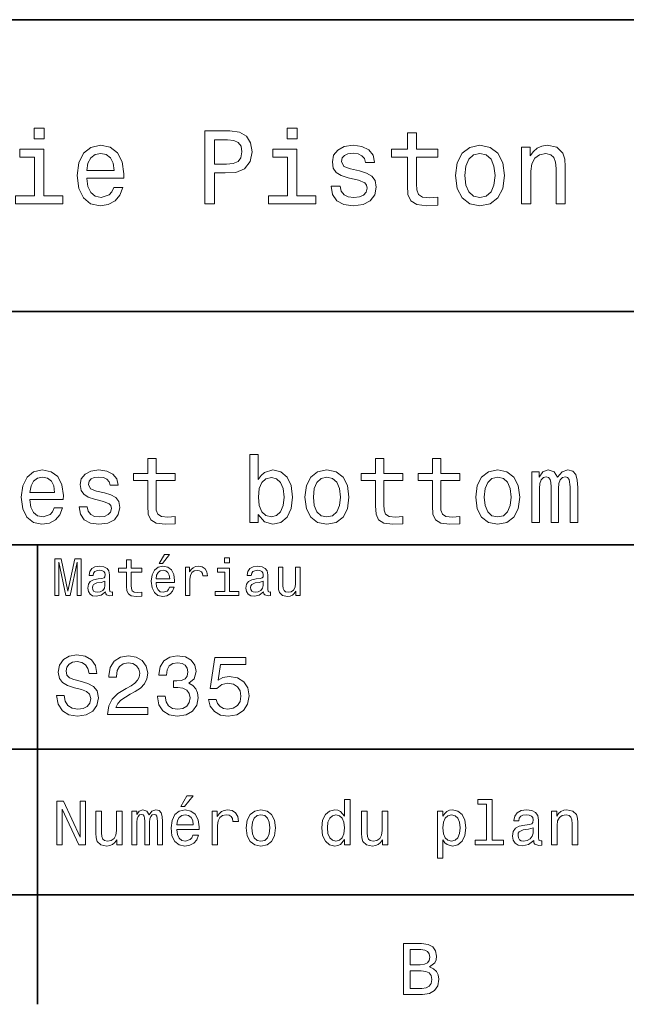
# Model space of a CAD drawing. Extents: x 0 to 420, y 0 to 297.
# Tile 7 of 10: x 314 to 355, y 2 to 70. Entities that reach past the tile are written whole.
import ezdxf

# ---------------------------------------------------------------- set-up
doc = ezdxf.new("R2010")
doc.units = 0

msp = doc.modelspace()

# ---------------------------------------------------------------- linework, layer by layer
at = {"color": 7, "lineweight": 35}
for p, q in [((220, 70), (410, 70)), ((285, 50), (410, 50)), ((285, 34), (410, 34)), ((285, 20), (410, 20)), ((10, 10), (410, 10)), ((220, 10), (410, 10))]:
    msp.add_line(p, q, dxfattribs=at)
at = {"color": 7, "lineweight": 35, "ltscale": 0.35}
msp.add_line((315, 20), (315, 34), dxfattribs=at)
at = {"color": 7, "lineweight": 35, "ltscale": 0.25}
msp.add_line((315, 10), (315, 20), dxfattribs=at)
at = {"color": 7, "lineweight": 35, "ltscale": 0.1875}
msp.add_line((315, 10), (315, 2.5), dxfattribs=at)
at = {"color": 7, "lineweight": 13}
for points in [[(315.439484, 62.554031), (314.76944, 62.554031), (314.76944, 61.833572), (315.439484, 61.833572)], [(326.462524, 57.381123), (327.125366, 57.381123), (327.125366, 59.492073), (327.860229, 59.492073), (328.602295, 59.528095), (329.193085, 59.780258), (329.574921, 60.270172), (329.70462, 60.940201), (329.60376, 61.559795), (329.315552, 62.013687), (328.840057, 62.287464), (328.19165, 62.381123), (326.462524, 62.381123)], [(332.788177, 62.554031), (332.118164, 62.554031), (332.118164, 61.833572), (332.788177, 61.833572)], [(340.353027, 60.579971), (340.353027, 58.64193), (340.39624, 58.015129), (340.597992, 57.582851), (341.001434, 57.330688), (341.685883, 57.244236), (342.43515, 57.280258), (342.43515, 57.827808), (341.887604, 57.78458), (341.390503, 57.842216), (341.123932, 58.022331), (341.008636, 58.324928), (340.98703, 58.75), (340.98703, 60.579971), (342.43515, 60.579971), (342.43515, 61.120316), (340.98703, 61.120316), (340.98703, 62.251438), (340.353027, 62.251438), (340.353027, 61.120316), (339.257935, 61.120316), (339.257935, 60.579971)], [(328.011536, 61.76873), (328.443787, 61.725502), (328.760803, 61.588615), (328.94812, 61.336452), (329.01297, 60.940201), (328.940918, 60.522331), (328.746399, 60.270172), (328.414978, 60.140488), (327.96109, 60.104465), (327.125366, 60.104465), (327.125366, 61.76873)], [(315.417877, 57.914265), (315.417877, 61.120316), (313.789612, 61.120316), (313.789612, 60.579971), (314.783875, 60.579971), (314.783875, 57.914265), (313.48703, 57.914265), (313.48703, 57.381123), (316.729095, 57.381123), (316.729095, 57.914265)], [(318.371765, 59.131844), (320.907776, 59.131844), (320.914978, 59.427231), (320.799713, 60.255764), (320.482697, 60.875359), (319.978394, 61.25), (319.30835, 61.386887), (318.65274, 61.242794), (318.148407, 60.839336), (317.824219, 60.183716), (317.708923, 59.319164), (317.816986, 58.432995), (318.141205, 57.78458), (318.638336, 57.381123), (319.286743, 57.244236), (319.848694, 57.337894), (320.309784, 57.582851), (320.648407, 57.971901), (320.842926, 58.490631), (320.216125, 58.490631), (320.086456, 58.20245), (319.899139, 57.986309), (319.365997, 57.8134), (318.955322, 57.892651), (318.645538, 58.14481), (318.443787, 58.555473), (318.371765, 59.110229)], [(318.371765, 59.664986), (318.451019, 60.162102), (318.645538, 60.529537), (318.940918, 60.75288), (319.329956, 60.83213), (319.711823, 60.75288), (320.007202, 60.529537), (320.187317, 60.162102), (320.252167, 59.664986)], [(332.766571, 57.914265), (332.766571, 61.120316), (331.138336, 61.120316), (331.138336, 60.579971), (332.132568, 60.579971), (332.132568, 57.914265), (330.835724, 57.914265), (330.835724, 57.381123), (334.07782, 57.381123), (334.07782, 57.914265)], [(337.060516, 59.636166), (336.44812, 59.780258), (335.994232, 59.945965), (335.842926, 60.28458), (335.886169, 60.522331), (336.037476, 60.695244), (336.28241, 60.803314), (336.635437, 60.846542), (336.97406, 60.803314), (337.240631, 60.67363), (337.413544, 60.479107), (337.485596, 60.219738), (338.105194, 60.219738), (338.105194, 60.23415), (337.997131, 60.70245), (337.701721, 61.069885), (337.240631, 61.30043), (336.635437, 61.386887), (336.023041, 61.30043), (335.576355, 61.062679), (335.29538, 60.709652), (335.208923, 60.262966), (335.273773, 59.830688), (335.475494, 59.528095), (335.806915, 59.311958), (336.289612, 59.16066), (336.995667, 58.987751), (337.427948, 58.807636), (337.543213, 58.663544), (337.586456, 58.447407), (337.521606, 58.180836), (337.348694, 57.979107), (337.067719, 57.849422), (336.693085, 57.806194), (336.296814, 57.849422), (336.008636, 58.000721), (335.814117, 58.245674), (335.734863, 58.584293), (335.122467, 58.584293), (335.223328, 58.007923), (335.518738, 57.590057), (335.98703, 57.337894), (336.635437, 57.244236), (337.312683, 57.337894), (337.809814, 57.590057), (338.112396, 57.993515), (338.220459, 58.519451), (338.141205, 58.973343), (337.917877, 59.283138), (337.550415, 59.484871)], [(343.65274, 59.311958), (343.768005, 58.432995), (344.099426, 57.78458), (344.625366, 57.381123), (345.331421, 57.244236), (346.030273, 57.381123), (346.556213, 57.777374), (346.887604, 58.425793), (347.010101, 59.311958), (346.887604, 60.190922), (346.556213, 60.846542), (346.030273, 61.242794), (345.331421, 61.386887), (344.625366, 61.242794), (344.099426, 60.839336), (343.768005, 60.190922)], [(344.301147, 59.319164), (344.365997, 59.967579), (344.567719, 60.435879), (344.891937, 60.72406), (345.331421, 60.824928), (345.763702, 60.72406), (346.087891, 60.443081), (346.289612, 59.967579), (346.361664, 59.319164), (346.289612, 58.663544), (346.087891, 58.188038), (345.763702, 57.899853), (345.331421, 57.806194), (344.891937, 57.899853), (344.567719, 58.188038), (344.365997, 58.663544)], [(348.177246, 57.381123), (348.811249, 57.381123), (348.811249, 59.614552), (348.876099, 60.12608), (349.085022, 60.500717), (349.409241, 60.731266), (349.841492, 60.817722), (350.187317, 60.745674), (350.403473, 60.551151), (350.511536, 60.226944), (350.547546, 59.794666), (350.547546, 57.381123), (351.181549, 57.381123), (351.181549, 59.924351), (351.15274, 60.435879), (351.023071, 60.86095), (350.597992, 61.25), (349.93515, 61.386887), (349.567719, 61.336452), (349.257935, 61.199566), (348.991364, 60.969017), (348.78241, 60.659222), (348.78241, 61.25), (348.177246, 61.25)], [(322.550446, 38.409222), (322.550446, 36.664986), (322.589355, 36.100864), (322.770905, 35.711815), (323.134003, 35.484871), (323.75, 35.407059), (324.424347, 35.43948), (324.424347, 35.932274), (323.93158, 35.893372), (323.484161, 35.945244), (323.244232, 36.107349), (323.140503, 36.379681), (323.121033, 36.762245), (323.121033, 38.409222), (324.424347, 38.409222), (324.424347, 38.895531), (323.121033, 38.895531), (323.121033, 39.913544), (322.550446, 39.913544), (322.550446, 38.895531), (321.56485, 38.895531), (321.56485, 38.409222)], [(330.130402, 36.068443), (330.55188, 35.569164), (331.128967, 35.407059), (331.673645, 35.530258), (332.108063, 35.899857), (332.380402, 36.489914), (332.484161, 37.274494), (332.380402, 38.059078), (332.101593, 38.642651), (331.673645, 39.005764), (331.128967, 39.135445), (330.55835, 38.966858), (330.324951, 38.759365), (330.130402, 38.480545), (330.130402, 40.185879), (329.559814, 40.185879), (329.559814, 35.530258), (330.130402, 35.530258)], [(338.164276, 38.409222), (338.164276, 36.664986), (338.203186, 36.100864), (338.384735, 35.711815), (338.747833, 35.484871), (339.363831, 35.407059), (340.038177, 35.43948), (340.038177, 35.932274), (339.54541, 35.893372), (339.097992, 35.945244), (338.858063, 36.107349), (338.754333, 36.379681), (338.734863, 36.762245), (338.734863, 38.409222), (340.038177, 38.409222), (340.038177, 38.895531), (338.734863, 38.895531), (338.734863, 39.913544), (338.164276, 39.913544), (338.164276, 38.895531), (337.17868, 38.895531), (337.17868, 38.409222)], [(342.067719, 38.409222), (342.067719, 36.664986), (342.106628, 36.100864), (342.288177, 35.711815), (342.651306, 35.484871), (343.267303, 35.407059), (343.94165, 35.43948), (343.94165, 35.932274), (343.448853, 35.893372), (343.001434, 35.945244), (342.761536, 36.107349), (342.657776, 36.379681), (342.638336, 36.762245), (342.638336, 38.409222), (343.94165, 38.409222), (343.94165, 38.895531), (342.638336, 38.895531), (342.638336, 39.913544), (342.067719, 39.913544), (342.067719, 38.895531), (341.082153, 38.895531), (341.082153, 38.409222)], [(314.477661, 37.105907), (316.760101, 37.105907), (316.766571, 37.371758), (316.662842, 38.117435), (316.377533, 38.675072), (315.923645, 39.012245), (315.320618, 39.135445), (314.73056, 39.005764), (314.276672, 38.642651), (313.984863, 38.052593), (313.881134, 37.274494), (313.978394, 36.476944), (314.270172, 35.893372), (314.71759, 35.530258), (315.301147, 35.407059), (315.806915, 35.491352), (316.221924, 35.711815), (316.526672, 36.061958), (316.701752, 36.528816), (316.137604, 36.528816), (316.020905, 36.269451), (315.852325, 36.074928), (315.372498, 35.919308), (315.002899, 35.990631), (314.72406, 36.217579), (314.542511, 36.587173), (314.477661, 37.086452)], [(314.477661, 37.585735), (314.549011, 38.033138), (314.72406, 38.363831), (314.989929, 38.564842), (315.340057, 38.636166), (315.683716, 38.564842), (315.949585, 38.363831), (316.111694, 38.033138), (316.170044, 37.585735)], [(319.587189, 37.559795), (319.036041, 37.68948), (318.627533, 37.838615), (318.491364, 38.143372), (318.530273, 38.357346), (318.666443, 38.512966), (318.886902, 38.610229), (319.20462, 38.649136), (319.509369, 38.610229), (319.749298, 38.493515), (319.904907, 38.318443), (319.969757, 38.085014), (320.527374, 38.085014), (320.527374, 38.09798), (320.430115, 38.519451), (320.164276, 38.850143), (319.749298, 39.057636), (319.20462, 39.135445), (318.653473, 39.057636), (318.251465, 38.843658), (317.998566, 38.525936), (317.920746, 38.123917), (317.979126, 37.734871), (318.160675, 37.462536), (318.458954, 37.268009), (318.893372, 37.131844), (319.528839, 36.976223), (319.917877, 36.814121), (320.021606, 36.684437), (320.060516, 36.489914), (320.002167, 36.25), (319.846558, 36.068443), (319.593658, 35.951729), (319.2565, 35.912823), (318.899872, 35.951729), (318.640503, 36.087894), (318.465424, 36.308357), (318.394104, 36.61311), (317.842957, 36.61311), (317.933716, 36.094379), (318.199585, 35.7183), (318.621033, 35.491352), (319.20462, 35.407059), (319.814117, 35.491352), (320.261536, 35.7183), (320.533875, 36.081409), (320.631134, 36.554752), (320.559814, 36.963257), (320.358795, 37.242073), (320.028107, 37.42363)], [(331.900574, 37.274494), (331.835754, 36.690922), (331.660675, 36.262966), (331.381836, 36.003601), (331.031708, 35.919308), (330.649139, 36.003601), (330.370331, 36.262966), (330.195251, 36.684437), (330.136902, 37.274494), (330.195251, 37.858067), (330.370331, 38.279537), (330.649139, 38.532421), (331.031708, 38.623199), (331.381836, 38.532421), (331.660675, 38.273052), (331.835754, 37.851585)], [(333.327087, 37.268009), (333.430847, 36.476944), (333.729126, 35.893372), (334.202454, 35.530258), (334.837891, 35.407059), (335.466858, 35.530258), (335.940216, 35.886887), (336.238464, 36.470459), (336.348694, 37.268009), (336.238464, 38.059078), (335.940216, 38.649136), (335.466858, 39.005764), (334.837891, 39.135445), (334.202454, 39.005764), (333.729126, 38.642651), (333.430847, 38.059078)], [(333.910675, 37.274494), (333.969025, 37.858067), (334.150574, 38.279537), (334.442383, 38.538902), (334.837891, 38.629681), (335.226959, 38.538902), (335.518738, 38.286022), (335.700287, 37.858067), (335.765137, 37.274494), (335.700287, 36.684437), (335.518738, 36.256481), (335.226959, 35.997116), (334.837891, 35.912823), (334.442383, 35.997116), (334.150574, 36.256481), (333.969025, 36.684437)], [(345.037476, 37.268009), (345.141205, 36.476944), (345.439484, 35.893372), (345.912842, 35.530258), (346.548279, 35.407059), (347.177246, 35.530258), (347.650574, 35.886887), (347.948853, 36.470459), (348.059082, 37.268009), (347.948853, 38.059078), (347.650574, 38.649136), (347.177246, 39.005764), (346.548279, 39.135445), (345.912842, 39.005764), (345.439484, 38.642651), (345.141205, 38.059078)], [(345.621033, 37.274494), (345.679382, 37.858067), (345.860962, 38.279537), (346.15274, 38.538902), (346.548279, 38.629681), (346.937317, 38.538902), (347.229126, 38.286022), (347.410675, 37.858067), (347.475525, 37.274494), (347.410675, 36.684437), (347.229126, 36.256481), (346.937317, 35.997116), (346.548279, 35.912823), (346.15274, 35.997116), (345.860962, 36.256481), (345.679382, 36.684437)], [(348.882568, 35.530258), (349.407776, 35.530258), (349.407776, 37.858067), (349.440216, 38.208214), (349.537476, 38.461094), (349.686615, 38.610229), (349.881134, 38.668587), (350.036743, 38.616714), (350.140503, 38.48703), (350.192383, 38.266571), (350.211823, 37.974781), (350.211823, 35.530258), (350.70462, 35.530258), (350.70462, 37.858067), (350.73703, 38.201729), (350.83429, 38.454609), (350.989929, 38.610229), (351.184448, 38.668587), (351.340057, 38.616714), (351.443817, 38.48703), (351.508636, 37.974781), (351.508636, 35.530258), (352.033875, 35.530258), (352.033875, 37.935879), (352.001434, 38.435158), (351.897705, 38.817722), (351.690216, 39.051151), (351.353027, 39.135445), (350.957489, 39.005764), (350.65274, 38.629681), (350.412842, 38.999279), (350.010803, 39.135445), (349.641205, 39.005764), (349.388336, 38.642651), (349.388336, 39.012245), (348.882568, 39.012245)], [(323.341492, 32.728386), (323.554047, 32.728386), (324.054749, 33.340778), (323.701721, 33.340778)], [(328.161377, 33.117435), (327.826355, 33.117435), (327.826355, 32.757202), (328.161377, 32.757202)], [(316.183716, 30.530979), (316.46109, 30.530979), (316.46109, 32.80043), (316.929382, 30.530979), (317.239197, 30.530979), (317.703888, 32.80043), (317.703888, 30.530979), (317.984863, 30.530979), (317.984863, 33.030979), (317.54538, 33.030979), (317.08429, 30.826368), (316.626801, 33.030979), (316.183716, 33.030979)], [(319.656342, 30.78314), (319.656342, 30.772333), (319.674347, 30.649855), (319.728394, 30.5634), (319.955322, 30.494957), (320.131836, 30.523775), (320.131836, 30.768732), (320.056183, 30.757925), (319.955322, 30.804754), (319.937317, 30.948847), (319.937317, 31.950287), (319.894104, 32.206051), (319.768005, 32.386166), (319.548279, 32.494236), (319.238464, 32.533859), (318.935883, 32.490635), (318.712524, 32.368156), (318.572052, 32.177231), (318.525208, 31.925072), (318.525208, 31.903458), (318.809784, 31.903458), (318.835022, 32.054756), (318.914276, 32.162823), (319.043945, 32.227665), (319.227661, 32.25288), (319.404175, 32.234871), (319.530273, 32.180836), (319.605896, 32.087173), (319.631134, 31.957493), (319.61673, 31.806194), (319.559082, 31.730547), (319.414978, 31.694523), (319.144806, 31.665705), (318.835022, 31.600864), (318.615265, 31.48559), (318.485596, 31.305475), (318.445953, 31.038904), (318.481995, 30.801151), (318.593658, 30.62464), (318.773773, 30.512968), (319.022339, 30.473343), (319.357361, 30.54899)], [(321.100861, 32.130402), (321.100861, 31.161383), (321.122467, 30.847982), (321.223328, 30.631844), (321.425079, 30.505762), (321.767303, 30.462536), (322.141937, 30.480547), (322.141937, 30.754322), (321.868164, 30.732708), (321.619598, 30.761526), (321.486298, 30.851583), (321.42868, 31.002882), (321.417877, 31.215418), (321.417877, 32.130402), (322.141937, 32.130402), (322.141937, 32.400574), (321.417877, 32.400574), (321.417877, 32.966137), (321.100861, 32.966137), (321.100861, 32.400574), (320.553314, 32.400574), (320.553314, 32.130402)], [(323.121765, 31.40634), (324.389771, 31.40634), (324.393372, 31.554033), (324.335724, 31.9683), (324.177246, 32.278099), (323.925079, 32.465416), (323.590057, 32.533859), (323.262238, 32.461815), (323.010101, 32.260086), (322.847992, 31.932276), (322.790344, 31.5), (322.844391, 31.056915), (323.00647, 30.732708), (323.255035, 30.530979), (323.579254, 30.462536), (323.860229, 30.509365), (324.09079, 30.631844), (324.260101, 30.826368), (324.357361, 31.085733), (324.043945, 31.085733), (323.979095, 30.941643), (323.885437, 30.833572), (323.618866, 30.747118), (323.413544, 30.786743), (323.258636, 30.912823), (323.157776, 31.118155), (323.121765, 31.395533)], [(325.131836, 30.530979), (325.448853, 30.530979), (325.448853, 31.636887), (325.481262, 31.903458), (325.578522, 32.094379), (325.73703, 32.209652), (325.949554, 32.249279), (326.108063, 32.224064), (326.226959, 32.152016), (326.298981, 32.029537), (326.324219, 31.863832), (326.644806, 31.863832), (326.601593, 32.155621), (326.482697, 32.364552), (326.284576, 32.490635), (326.014404, 32.533859), (325.830688, 32.505043), (325.67218, 32.432995), (325.531708, 32.310516), (325.420044, 32.144814), (325.420044, 32.465416), (325.131836, 32.465416)], [(328.150574, 30.79755), (328.150574, 32.400574), (327.336456, 32.400574), (327.336456, 32.130402), (327.833588, 32.130402), (327.833588, 30.79755), (327.18515, 30.79755), (327.18515, 30.530979), (328.806183, 30.530979), (328.806183, 30.79755)], [(330.499268, 30.78314), (330.499268, 30.772333), (330.517303, 30.649855), (330.57132, 30.5634), (330.798279, 30.494957), (330.974792, 30.523775), (330.974792, 30.768732), (330.899139, 30.757925), (330.798279, 30.804754), (330.780273, 30.948847), (330.780273, 31.950287), (330.73703, 32.206051), (330.610962, 32.386166), (330.391205, 32.494236), (330.081421, 32.533859), (329.778809, 32.490635), (329.555481, 32.368156), (329.414978, 32.177231), (329.368164, 31.925072), (329.368164, 31.903458), (329.65274, 31.903458), (329.677948, 32.054756), (329.757202, 32.162823), (329.886902, 32.227665), (330.070618, 32.25288), (330.247131, 32.234871), (330.373199, 32.180836), (330.448853, 32.087173), (330.47406, 31.957493), (330.459656, 31.806194), (330.402008, 31.730547), (330.257935, 31.694523), (329.987762, 31.665705), (329.677948, 31.600864), (329.458221, 31.48559), (329.328522, 31.305475), (329.28891, 31.038904), (329.324921, 30.801151), (329.436584, 30.62464), (329.616699, 30.512968), (329.865265, 30.473343), (330.200287, 30.54899)], [(333.010071, 32.465416), (332.693085, 32.465416), (332.693085, 31.348703), (332.657074, 31.089336), (332.552582, 30.902016), (332.390503, 30.786743), (332.177948, 30.750719), (332.008636, 30.779539), (331.900574, 30.865993), (331.839325, 31.013687), (331.824921, 31.222622), (331.824921, 32.465416), (331.507935, 32.465416), (331.507935, 31.193804), (331.518738, 30.93804), (331.587189, 30.725504), (331.796112, 30.530979), (332.131134, 30.462536), (332.311249, 30.487751), (332.466125, 30.552593), (332.599426, 30.664265), (332.707489, 30.826368), (332.707489, 30.530979), (333.010071, 30.530979)], [(323.121765, 31.672911), (323.161377, 31.921469), (323.258636, 32.105186), (323.406342, 32.216858), (323.600861, 32.256485), (323.791779, 32.216858), (323.939484, 32.105186), (324.029541, 31.921469), (324.061951, 31.672911)], [(319.620331, 31.208212), (319.577087, 31.020893), (319.461823, 30.876801), (319.28891, 30.78314), (319.076355, 30.750719), (318.939484, 30.768732), (318.842224, 30.826368), (318.780975, 30.927233), (318.76297, 31.067722), (318.777374, 31.193804), (318.835022, 31.283861), (319.065552, 31.384726), (319.357361, 31.427954), (319.620331, 31.514408)], [(330.463257, 31.208212), (330.420044, 31.020893), (330.304749, 30.876801), (330.131836, 30.78314), (329.919312, 30.750719), (329.78241, 30.768732), (329.68515, 30.826368), (329.623932, 30.927233), (329.605896, 31.067722), (329.620331, 31.193804), (329.677948, 31.283861), (329.908508, 31.384726), (330.200287, 31.427954), (330.463257, 31.514408)], [(316.824219, 23.680117), (316.299713, 23.680117), (316.414978, 23.069164), (316.703156, 22.619596), (317.146973, 22.348703), (317.746399, 22.250721), (318.340057, 22.342941), (318.783875, 22.596542), (319.066284, 22.994238), (319.170044, 23.518732), (319.083588, 23.991356), (318.841492, 24.296831), (318.449554, 24.49856), (317.925079, 24.648417), (317.475494, 24.757925), (317.181549, 24.884727), (317.014404, 25.069164), (316.962524, 25.357349), (317.014404, 25.616714), (317.164276, 25.812681), (317.394806, 25.945246), (317.711823, 25.991356), (318.034576, 25.933718), (318.288177, 25.778099), (318.455322, 25.518732), (318.536011, 25.167149), (319.060516, 25.167149), (319.060516, 25.178675), (318.968292, 25.720463), (318.697418, 26.12392), (318.270905, 26.377522), (317.694519, 26.463978), (317.175781, 26.377522), (316.772339, 26.135448), (316.51297, 25.760807), (316.420746, 25.276657), (316.495667, 24.844381), (316.714691, 24.550434), (317.060516, 24.354467), (317.533142, 24.204613), (318, 24.072046), (318.351593, 23.945246), (318.56485, 23.760807), (318.639771, 23.461096), (318.570618, 23.155621), (318.391937, 22.925074), (318.121033, 22.780981), (317.76944, 22.734871), (317.377533, 22.798271), (317.07782, 22.98271), (316.887604, 23.282421)], [(319.798279, 22.360231), (322.547546, 22.360231), (322.547546, 22.855909), (320.374634, 22.855909), (320.495667, 23.126802), (320.703156, 23.351585), (321.342926, 23.760807), (321.682983, 23.933718), (322.063416, 24.181557), (322.33429, 24.469742), (322.489899, 24.809799), (322.547546, 25.195967), (322.449554, 25.680117), (322.17868, 26.06052), (321.763702, 26.302595), (321.227661, 26.38905), (320.674347, 26.291067), (320.253601, 26.020174), (319.982697, 25.587896), (319.890503, 25.017292), (319.890503, 24.9366), (320.414978, 24.9366), (320.414978, 24.98271), (320.466858, 25.374641), (320.622467, 25.662825), (320.870331, 25.847263), (321.198853, 25.910664), (321.533142, 25.853027), (321.780975, 25.708935), (321.942352, 25.48415), (322, 25.201729), (321.959656, 24.9366), (321.850159, 24.711817), (321.66571, 24.51585), (321.412109, 24.342941), (321.072052, 24.158503), (320.507202, 23.801153), (320.109497, 23.42075), (319.873199, 22.959656), (319.798279, 22.377522)], [(323.221893, 23.616716), (323.221893, 23.57637), (323.314117, 23.023056), (323.585022, 22.60807), (324.011536, 22.342941), (324.576355, 22.244957), (325.175781, 22.342941), (325.625366, 22.596542), (325.913544, 23), (326.017303, 23.518732), (325.971191, 23.858791), (325.844391, 24.135448), (325.636902, 24.348703), (325.360229, 24.504324), (325.734863, 24.815563), (325.867432, 25.311239), (325.780975, 25.760807), (325.533142, 26.100864), (325.129669, 26.314121), (324.576355, 26.38905), (324.057648, 26.296831), (323.659943, 26.043228), (323.400574, 25.639771), (323.314117, 25.103746), (323.314117, 25.063402), (323.827087, 25.063402), (323.873199, 25.432278), (324.023041, 25.697407), (324.265137, 25.858791), (324.605194, 25.916428), (324.904907, 25.870317), (325.123932, 25.749281), (325.25647, 25.553314), (325.30835, 25.288185), (325.25647, 25.005764), (325.118164, 24.815563), (324.876068, 24.700289), (324.547546, 24.665707), (324.322754, 24.671471), (324.322754, 24.216139), (324.605194, 24.227667), (324.968292, 24.175793), (325.239197, 24.037464), (325.400574, 23.812681), (325.458221, 23.518732), (325.394806, 23.184439), (325.227661, 22.9366), (324.962524, 22.780981), (324.610962, 22.729107), (324.247833, 22.786745), (323.982697, 22.959656), (323.815552, 23.236313), (323.752167, 23.616716)], [(326.714691, 23.40346), (326.841492, 22.930836), (327.123932, 22.56196), (327.53891, 22.331413), (328.069153, 22.244957), (328.651306, 22.348703), (329.106628, 22.631124), (329.394806, 23.080692), (329.504333, 23.657061), (329.406342, 24.193085), (329.129669, 24.613834), (328.697418, 24.884727), (328.138336, 24.98271), (327.706055, 24.913546), (327.371765, 24.723343), (327.533142, 25.801153), (329.285309, 25.801153), (329.285309, 26.273777), (327.146973, 26.273777), (326.829956, 24.152739), (327.291077, 24.152739), (327.625366, 24.423632), (328.05188, 24.521614), (328.420746, 24.458214), (328.703156, 24.273777), (328.881836, 23.991356), (328.945251, 23.628242), (328.881836, 23.265131), (328.697418, 22.98271), (328.414978, 22.804035), (328.05188, 22.740635), (327.746399, 22.780981), (327.510071, 22.913546), (327.337189, 23.121038), (327.250732, 23.40346)], [(316.315552, 13.428675), (316.674347, 13.428675), (316.674347, 15.888329), (317.824219, 13.428675), (318.286743, 13.428675), (318.286743, 16.428675), (317.923645, 16.428675), (317.923645, 13.969021), (316.786743, 16.428675), (316.315552, 16.428675)], [(324.809814, 16.065563), (325.06485, 16.065563), (325.66571, 16.800432), (325.242065, 16.800432)], [(336.048981, 13.787464), (336.048981, 13.428675), (336.429382, 13.428675), (336.429382, 16.532421), (336.053314, 16.532421), (336.053314, 15.395534), (335.763702, 15.724064), (335.586456, 15.801874), (335.383301, 15.832133), (335.015839, 15.745678), (334.73056, 15.503603), (334.544678, 15.114553), (334.479828, 14.591499), (334.544678, 14.068444), (334.73056, 13.675073), (335.015839, 13.428675), (335.383301, 13.346542), (335.586456, 13.376801), (335.768005, 13.454611)], [(345.788177, 16.212536), (345.788177, 13.748559), (345.005768, 13.748559), (345.005768, 13.428675), (346.946686, 13.428675), (346.946686, 13.748559), (346.168579, 13.748559), (346.168579, 16.532421), (345.19165, 16.532421), (345.19165, 16.212536)], [(320.798279, 15.75), (320.417877, 15.75), (320.417877, 14.409943), (320.374634, 14.098703), (320.249268, 13.873919), (320.054749, 13.735591), (319.799713, 13.692364), (319.596527, 13.726946), (319.466858, 13.830692), (319.393372, 14.007925), (319.376068, 14.258646), (319.376068, 15.75), (318.995667, 15.75), (318.995667, 14.224064), (319.008636, 13.917148), (319.09079, 13.662104), (319.341492, 13.428675), (319.74353, 13.346542), (319.959656, 13.376801), (320.145538, 13.454611), (320.305481, 13.588617), (320.43515, 13.783141), (320.43515, 13.428675), (320.798279, 13.428675)], [(321.459656, 13.428675), (321.809784, 13.428675), (321.809784, 14.980548), (321.831421, 15.213978), (321.89624, 15.382565), (321.995667, 15.481989), (322.125366, 15.520894), (322.229095, 15.486312), (322.298279, 15.399857), (322.332855, 15.252882), (322.345825, 15.058358), (322.345825, 13.428675), (322.674347, 13.428675), (322.674347, 14.980548), (322.695953, 15.209655), (322.760803, 15.378242), (322.864563, 15.481989), (322.994232, 15.520894), (323.097992, 15.486312), (323.167145, 15.399857), (323.210388, 15.058358), (323.210388, 13.428675), (323.560516, 13.428675), (323.560516, 15.032421), (323.53891, 15.365274), (323.469727, 15.620317), (323.331421, 15.775937), (323.106628, 15.832133), (322.842926, 15.745678), (322.639771, 15.494957), (322.479828, 15.741355), (322.211823, 15.832133), (321.965424, 15.745678), (321.796844, 15.503603), (321.796844, 15.75), (321.459656, 15.75)], [(324.546112, 14.479107), (326.067719, 14.479107), (326.072052, 14.656341), (326.002869, 15.153459), (325.812683, 15.525217), (325.510101, 15.75), (325.108063, 15.832133), (324.714691, 15.745678), (324.412109, 15.503603), (324.21759, 15.110231), (324.148407, 14.591499), (324.213257, 14.059798), (324.407776, 13.67075), (324.706055, 13.428675), (325.095093, 13.346542), (325.432281, 13.402739), (325.708923, 13.549712), (325.912109, 13.783141), (326.028809, 14.09438), (325.65274, 14.09438), (325.574921, 13.92147), (325.462524, 13.791787), (325.142639, 13.688041), (324.89624, 13.735591), (324.710388, 13.886888), (324.589325, 14.133286), (324.546112, 14.466139)], [(326.958221, 13.428675), (327.338623, 13.428675), (327.338623, 14.755764), (327.377533, 15.075649), (327.494232, 15.304755), (327.684448, 15.443084), (327.939484, 15.490635), (328.129669, 15.460375), (328.272339, 15.373919), (328.358795, 15.226946), (328.389038, 15.028098), (328.773773, 15.028098), (328.721893, 15.378242), (328.579254, 15.628963), (328.341492, 15.78026), (328.017303, 15.832133), (327.796844, 15.797551), (327.606628, 15.711096), (327.438049, 15.564121), (327.304047, 15.365274), (327.304047, 15.75), (326.958221, 15.75)], [(329.305481, 14.587176), (329.374634, 14.059798), (329.573486, 13.67075), (329.889038, 13.428675), (330.312683, 13.346542), (330.731995, 13.428675), (331.047546, 13.666427), (331.246399, 14.055476), (331.319885, 14.587176), (331.246399, 15.114553), (331.047546, 15.507925), (330.731995, 15.745678), (330.312683, 15.832133), (329.889038, 15.745678), (329.573486, 15.503603), (329.374634, 15.114553)], [(339.014404, 15.75), (338.634003, 15.75), (338.634003, 14.409943), (338.59079, 14.098703), (338.465424, 13.873919), (338.270905, 13.735591), (338.015839, 13.692364), (337.812683, 13.726946), (337.682983, 13.830692), (337.609497, 14.007925), (337.592224, 14.258646), (337.592224, 15.75), (337.211823, 15.75), (337.211823, 14.224064), (337.224792, 13.917148), (337.306915, 13.662104), (337.557648, 13.428675), (337.959656, 13.346542), (338.175781, 13.376801), (338.361664, 13.454611), (338.521606, 13.588617), (338.651306, 13.783141), (338.651306, 13.428675), (339.014404, 13.428675)], [(342.788177, 15.391211), (342.788177, 15.75), (342.407776, 15.75), (342.407776, 12.529539), (342.788177, 12.529539), (342.788177, 13.783141), (342.92218, 13.579971), (343.073486, 13.445966), (343.453888, 13.346542), (343.817017, 13.428675), (344.102295, 13.675073), (344.288177, 14.064121), (344.357361, 14.591499), (344.288177, 15.114553), (344.102295, 15.503603), (343.817017, 15.745678), (343.453888, 15.832133), (343.246399, 15.806196), (343.069153, 15.724064), (342.917877, 15.585735)], [(349.01297, 13.731268), (349.01297, 13.7183), (349.034576, 13.571326), (349.099426, 13.46758), (349.371765, 13.385448), (349.583588, 13.42003), (349.583588, 13.713977), (349.492798, 13.701009), (349.371765, 13.757205), (349.350159, 13.930116), (349.350159, 15.131845), (349.298279, 15.438761), (349.146973, 15.6549), (348.883301, 15.784582), (348.511536, 15.832133), (348.148407, 15.78026), (347.880402, 15.633286), (347.711823, 15.404179), (347.65564, 15.101585), (347.65564, 15.075649), (347.997131, 15.075649), (348.027374, 15.257205), (348.122498, 15.386889), (348.278107, 15.464698), (348.498566, 15.494957), (348.710388, 15.473343), (348.861664, 15.408502), (348.952454, 15.29611), (348.982727, 15.140491), (348.965424, 14.958934), (348.896271, 14.868156), (348.723358, 14.824928), (348.399139, 14.790346), (348.027374, 14.712537), (347.763702, 14.574208), (347.608063, 14.358069), (347.560516, 14.038185), (347.60376, 13.752882), (347.737762, 13.541066), (347.953888, 13.407061), (348.252167, 13.35951), (348.654175, 13.450289)], [(350.236328, 13.428675), (350.61673, 13.428675), (350.61673, 14.768732), (350.65564, 15.075649), (350.780975, 15.300432), (350.975525, 15.438761), (351.234863, 15.490635), (351.442383, 15.447407), (351.572052, 15.330692), (351.636902, 15.136168), (351.658508, 14.876801), (351.658508, 13.428675), (352.03891, 13.428675), (352.03891, 14.954612), (352.021606, 15.261528), (351.943817, 15.516571), (351.688782, 15.75), (351.291077, 15.832133), (351.070618, 15.801874), (350.884735, 15.719741), (350.724792, 15.581412), (350.599426, 15.395534), (350.599426, 15.75), (350.236328, 15.75)], [(324.546112, 14.798992), (324.593658, 15.097262), (324.710388, 15.317724), (324.887604, 15.45173), (325.121033, 15.49928), (325.350159, 15.45173), (325.527374, 15.317724), (325.635437, 15.097262), (325.674347, 14.798992)], [(329.694519, 14.591499), (329.733429, 14.980548), (329.854462, 15.261528), (330.048981, 15.434439), (330.312683, 15.494957), (330.572052, 15.434439), (330.766571, 15.26585), (330.887604, 14.980548), (330.930847, 14.591499), (330.887604, 14.198127), (330.766571, 13.912825), (330.572052, 13.739914), (330.312683, 13.683718), (330.048981, 13.739914), (329.854462, 13.912825), (329.733429, 14.198127)], [(335.44812, 15.490635), (335.698853, 15.430116), (335.889038, 15.261528), (336.001434, 14.980548), (336.044678, 14.591499), (336.001434, 14.198127), (335.889038, 13.917148), (335.698853, 13.744237), (335.44812, 13.688041), (335.210388, 13.744237), (335.028809, 13.917148), (334.907776, 14.20245), (334.868866, 14.591499), (334.907776, 14.976225), (335.028809, 15.257205), (335.210388, 15.430116)], [(343.389038, 13.688041), (343.134003, 13.744237), (342.94812, 13.917148), (342.831421, 14.198127), (342.792511, 14.591499), (342.831421, 14.980548), (342.94812, 15.261528), (343.134003, 15.430116), (343.389038, 15.490635), (343.622498, 15.430116), (343.80835, 15.257205), (343.925079, 14.976225), (343.968292, 14.591499), (343.925079, 14.20245), (343.80835, 13.917148), (343.622498, 13.744237)], [(348.969757, 14.241355), (348.917877, 14.016571), (348.779541, 13.84366), (348.572052, 13.731268), (348.317017, 13.692364), (348.15274, 13.713977), (348.036041, 13.783141), (347.962555, 13.904179), (347.940918, 14.072767), (347.958221, 14.224064), (348.027374, 14.332133), (348.304047, 14.453171), (348.654175, 14.505044), (348.969757, 14.60879)], [(341.880402, 5.057997), (342.233429, 5.350504), (342.324219, 5.54719), (342.354462, 5.789265), (342.28891, 6.167507), (342.092224, 6.439841), (341.774506, 6.606268), (341.330688, 6.666787), (340.085022, 6.666787), (340.085022, 3.166787), (341.401306, 3.166787), (341.870331, 3.237392), (342.218292, 3.444164), (342.43515, 3.771974), (342.510803, 4.215778), (342.465424, 4.513329), (342.344391, 4.760447), (342.147705, 4.942003)], [(341.234863, 5.214337), (340.549011, 5.214337), (340.549011, 6.248199), (341.275208, 6.248199), (341.547546, 6.217939), (341.739197, 6.127161), (341.855194, 5.970821), (341.895538, 5.738832), (341.850159, 5.506845), (341.729126, 5.345461), (341.522339, 5.244596)], [(341.345825, 3.585375), (340.549011, 3.585375), (340.549011, 4.790706), (341.300446, 4.790706), (341.618164, 4.755404), (341.845093, 4.649496), (341.981262, 4.467939), (342.026672, 4.205691), (341.981262, 3.928314), (341.855194, 3.736671), (341.643372, 3.620677)]]:
    msp.add_lwpolyline(points, close=True, dxfattribs=at)

doc.saveas('drawing.dxf')
